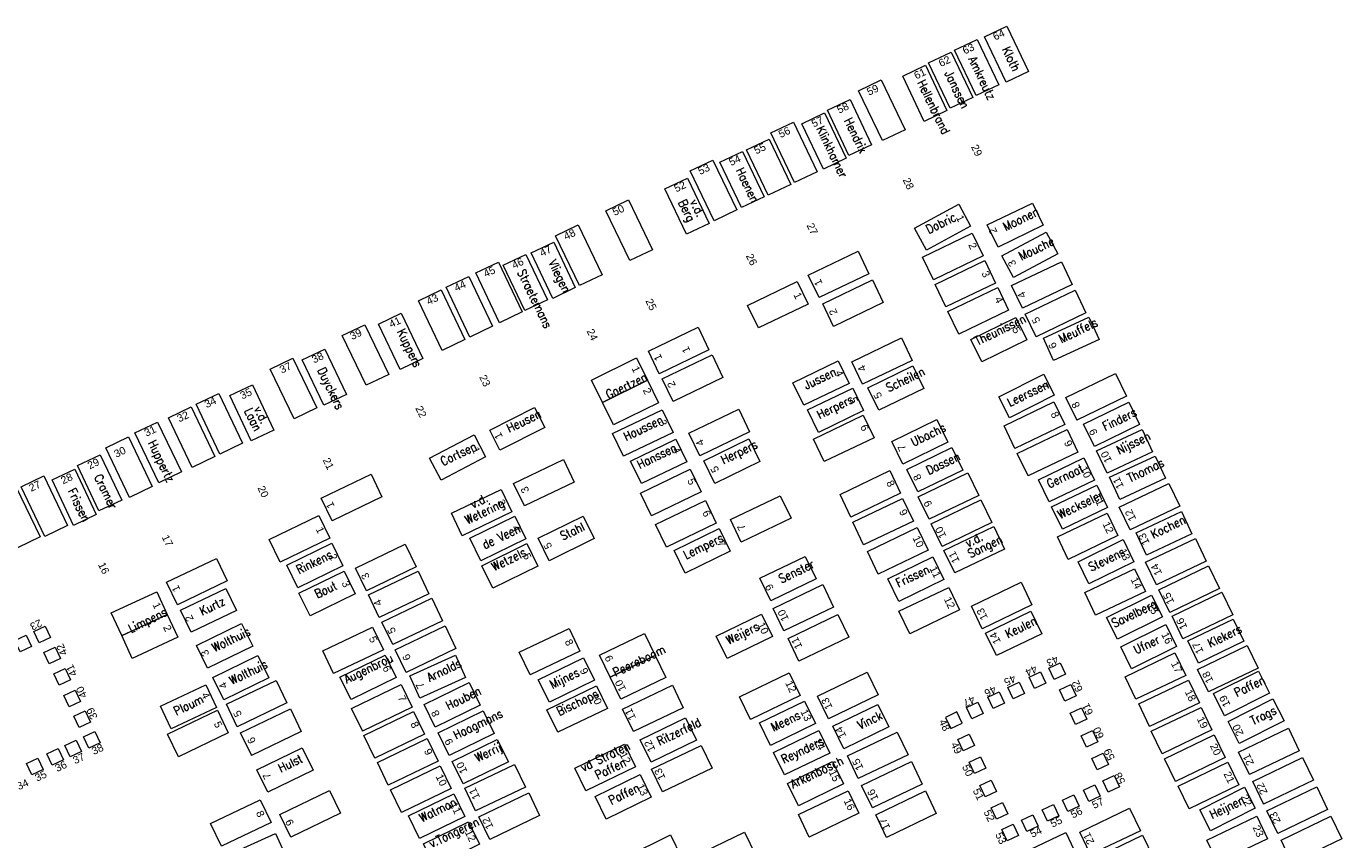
# Model space of a CAD drawing. Header units: metres. Extents: x 200982 to 204048, y 317766 to 321161.
# Tile 20 of 20: x 202769 to 202821, y 321093 to 321125. Entities that reach past the tile are written whole.
import ezdxf

# ---------------------------------------------------------------- set-up
doc = ezdxf.new("R2010")
doc.units = ezdxf.units.M
doc.header["$MEASUREMENT"] = 0
for name, color, linetype, lineweight in [('Familiegraven', 140, 'Continuous', 13), ('Namen burgelijke stand', 7, 'Continuous', 13), ('Nummers burgelijke stand', 7, 'Continuous', 13), ('Uit te geven graven', 12, 'Continuous', 13), ('Urnen', 200, 'Continuous', 13), ('Verhuurde graven', 150, 'Continuous', 13), ('Verwijderde graven', 1, 'Continuous', 13)]:
    doc.layers.add(name, color=color, linetype=linetype, lineweight=lineweight)
doc.styles.add('Style-arial', font='arial.shx')
doc.styles.add('Style-simplex', font='simplex.shx')

msp = doc.modelspace()

# ---------------------------------------------------------------- linework, layer by layer
at = {"layer": 'Familiegraven', "linetype": 'Continuous', "flags": 128}
for points in [[(202791.462, 321110.282), (202791.022, 321111.177), (202792.816, 321112.06), (202793.256, 321111.166), (202791.463, 321110.283)], [(202791.903, 321109.388), (202791.462, 321110.282), (202793.256, 321111.166), (202793.697, 321110.271), (202791.903, 321109.388)], [(202772.305, 321100.983), (202771.887, 321101.887), (202773.703, 321102.725), (202774.12, 321101.82), (202772.304, 321100.982)], [(202772.722, 321100.078), (202772.305, 321100.983), (202774.12, 321101.82), (202774.538, 321100.916), (202772.722, 321100.078)], [(202793.145, 321101.072), (202793.569, 321100.192), (202791.767, 321099.323), (202791.343, 321100.204), (202793.145, 321101.072)], [(202793.569, 321100.192), (202793.993, 321099.311), (202792.191, 321098.443), (202791.767, 321099.323), (202793.569, 321100.192)], [(202777.024, 321091.363), (202776.613, 321092.269), (202778.434, 321093.096), (202778.845, 321092.19), (202777.024, 321091.363)]]:
    msp.add_lwpolyline(points, dxfattribs=at)
at = {"layer": 'Uit te geven graven', "linetype": 'Continuous', "flags": 128}
for points in [[(202802.576, 321123.145), (202803.528, 321121.162), (202803.527, 321121.162), (202802.626, 321120.729), (202801.674, 321122.712)], [(202799.074, 321121.465), (202800.026, 321119.482), (202800.025, 321119.482), (202799.124, 321119.049), (202798.172, 321121.032)], [(202795.866, 321119.948), (202796.818, 321117.965), (202796.817, 321117.965), (202795.916, 321117.532), (202794.964, 321119.515)], [(202792.507, 321118.359), (202793.459, 321116.376), (202793.458, 321116.376), (202792.557, 321115.943), (202791.605, 321117.926)], [(202790.495, 321117.361), (202791.447, 321115.378), (202791.446, 321115.378), (202790.545, 321114.945), (202789.593, 321116.928)], [(202806.634, 321116.13), (202804.651, 321115.178), (202804.651, 321115.179), (202804.218, 321116.08), (202806.201, 321117.032)], [(202802.084, 321115.415), (202800.101, 321114.463), (202800.101, 321114.464), (202799.668, 321115.365), (202801.651, 321116.317)], [(202787.316, 321115.88), (202788.268, 321113.897), (202788.267, 321113.897), (202787.366, 321113.464), (202786.414, 321115.447)], [(202807.133, 321115.042), (202805.15, 321114.09), (202805.15, 321114.091), (202804.717, 321114.992), (202806.7, 321115.944)], [(202810.186, 321114.993), (202808.203, 321114.041), (202808.203, 321114.042), (202807.77, 321114.943), (202809.753, 321115.895)], [(202786.135, 321115.308), (202787.087, 321113.325), (202787.086, 321113.325), (202786.185, 321112.892), (202785.233, 321114.875)], [(202785.031, 321114.773), (202785.983, 321112.79), (202785.982, 321112.79), (202785.081, 321112.357), (202784.129, 321114.34)], [(202799.66, 321114.205), (202797.677, 321113.253), (202797.677, 321113.254), (202797.244, 321114.155), (202799.227, 321115.107)], [(202802.657, 321114.269), (202800.674, 321113.317), (202800.674, 321113.318), (202800.241, 321114.219), (202802.224, 321115.171)], [(202807.65, 321113.963), (202805.667, 321113.011), (202805.667, 321113.012), (202805.234, 321113.913), (202807.217, 321114.865)], [(202810.731, 321113.857), (202808.748, 321112.905), (202808.748, 321112.906), (202808.315, 321113.807), (202810.298, 321114.759)], [(202781.993, 321113.384), (202782.945, 321111.401), (202782.944, 321111.401), (202782.043, 321110.968), (202781.091, 321112.951)], [(202795.71, 321112.382), (202793.727, 321111.43), (202793.727, 321111.431), (202793.294, 321112.332), (202795.277, 321113.284)], [(202803.812, 321111.958), (202801.829, 321111.006), (202801.829, 321111.007), (202801.396, 321111.908), (202803.379, 321112.86)], [(202779.127, 321112.047), (202780.079, 321110.064), (202780.078, 321110.064), (202779.177, 321109.631), (202778.225, 321111.614)], [(202796.264, 321111.275), (202794.281, 321110.323), (202794.281, 321110.324), (202793.848, 321111.225), (202795.831, 321112.177)], [(202812.348, 321110.535), (202810.365, 321109.583), (202810.365, 321109.584), (202809.932, 321110.485), (202811.915, 321111.437)], [(202776.171, 321110.643), (202777.123, 321108.66), (202777.122, 321108.66), (202776.221, 321108.227), (202775.269, 321110.21)], [(202775.067, 321110.108), (202776.019, 321108.125), (202776.018, 321108.125), (202775.117, 321107.692), (202774.165, 321109.675)], [(202797.327, 321109.107), (202795.344, 321108.155), (202795.344, 321108.156), (202794.911, 321109.057), (202796.894, 321110.009)], [(202809.886, 321109.401), (202807.903, 321108.449), (202807.903, 321108.45), (202807.47, 321109.351), (202809.453, 321110.303)], [(202802.286, 321108.875), (202800.303, 321107.923), (202800.303, 321107.924), (202799.87, 321108.825), (202801.853, 321109.777)], [(202772.571, 321108.91), (202773.523, 321106.927), (202773.522, 321106.927), (202772.621, 321106.494), (202771.669, 321108.477)], [(202810.412, 321108.303), (202808.429, 321107.351), (202808.429, 321107.352), (202807.996, 321108.253), (202809.979, 321109.205)], [(202790.341, 321107.106), (202788.358, 321106.154), (202788.358, 321106.155), (202787.925, 321107.056), (202789.908, 321108.008)], [(202769.195, 321107.352), (202770.147, 321105.369), (202770.146, 321105.369), (202769.245, 321104.936), (202768.293, 321106.919)], [(202782.673, 321106.519), (202780.69, 321105.567), (202780.69, 321105.568), (202780.257, 321106.469), (202782.24, 321107.421)], [(202795.399, 321106.715), (202793.416, 321105.763), (202793.416, 321105.764), (202792.983, 321106.665), (202794.966, 321107.617)], [(202803.348, 321106.661), (202801.365, 321105.709), (202801.365, 321105.71), (202800.932, 321106.611), (202802.915, 321107.563)], [(202806.465, 321106.574), (202804.482, 321105.622), (202804.482, 321105.623), (202804.049, 321106.524), (202806.032, 321107.476)], [(202768.105, 321106.906), (202769.057, 321104.923), (202769.056, 321104.923), (202768.155, 321104.49), (202767.203, 321106.473)], [(202814.472, 321106.153), (202812.489, 321105.201), (202812.489, 321105.202), (202812.056, 321106.103), (202814.039, 321107.055)], [(202795.998, 321105.466), (202794.015, 321104.514), (202794.015, 321104.515), (202793.582, 321105.416), (202795.565, 321106.368)], [(202798.98, 321105.662), (202796.997, 321104.71), (202796.997, 321104.711), (202796.564, 321105.612), (202798.547, 321106.564)], [(202803.856, 321105.554), (202801.873, 321104.602), (202801.873, 321104.603), (202801.44, 321105.504), (202803.423, 321106.456)], [(202806.983, 321105.495), (202805, 321104.543), (202805, 321104.544), (202804.567, 321105.445), (202806.55, 321106.397)], [(202780.6, 321104.867), (202778.617, 321103.915), (202778.617, 321103.916), (202778.184, 321104.817), (202780.167, 321105.769)], [(202812.01, 321104.971), (202810.027, 321104.019), (202810.027, 321104.02), (202809.594, 321104.921), (202811.577, 321105.873)], [(202804.438, 321104.389), (202802.455, 321103.437), (202802.455, 321103.438), (202802.022, 321104.339), (202804.005, 321105.291)], [(202815.527, 321103.957), (202813.544, 321103.005), (202813.544, 321103.006), (202813.111, 321103.907), (202815.094, 321104.859)], [(202784.039, 321103.724), (202782.056, 321102.772), (202782.056, 321102.773), (202781.623, 321103.674), (202783.606, 321104.626)], [(202776.51, 321103.163), (202774.527, 321102.211), (202774.527, 321102.212), (202774.094, 321103.113), (202776.077, 321104.065)], [(202816.053, 321102.859), (202814.07, 321101.907), (202814.07, 321101.908), (202813.637, 321102.809), (202815.62, 321103.761)], [(202784.55, 321102.655), (202782.567, 321101.703), (202782.567, 321101.704), (202782.134, 321102.605), (202784.117, 321103.557)], [(202800.678, 321102.122), (202798.695, 321101.17), (202798.695, 321101.171), (202798.262, 321102.072), (202800.245, 321103.024)], [(202805.698, 321102.006), (202803.715, 321101.054), (202803.715, 321101.055), (202803.282, 321101.956), (202805.265, 321102.908)], [(202808.582, 321102.21), (202806.599, 321101.258), (202806.599, 321101.259), (202806.166, 321102.16), (202808.149, 321103.112)], [(202816.58, 321101.809), (202814.597, 321100.857), (202814.597, 321100.858), (202814.164, 321101.759), (202816.147, 321102.711)], [(202785.092, 321101.577), (202783.109, 321100.625), (202783.109, 321100.626), (202782.676, 321101.527), (202784.659, 321102.479)], [(202801.278, 321100.92), (202799.295, 321099.968), (202799.295, 321099.969), (202798.862, 321100.87), (202800.845, 321101.822)], [(202782.733, 321100.421), (202780.75, 321099.469), (202780.75, 321099.47), (202780.317, 321100.371), (202782.3, 321101.323)], [(202785.622, 321100.47), (202783.639, 321099.518), (202783.639, 321099.519), (202783.206, 321100.42), (202785.189, 321101.372)], [(202790.566, 321100.369), (202788.583, 321099.417), (202788.583, 321099.418), (202788.15, 321100.319), (202790.133, 321101.271)], [(202817.597, 321099.688), (202815.614, 321098.736), (202815.614, 321098.737), (202815.181, 321099.638), (202817.164, 321100.59)], [(202814.708, 321099.396), (202812.725, 321098.444), (202812.725, 321098.445), (202812.292, 321099.346), (202814.275, 321100.298)], [(202799.341, 321098.594), (202797.358, 321097.642), (202797.358, 321097.643), (202796.925, 321098.544), (202798.908, 321099.496)], [(202802.452, 321098.619), (202800.469, 321097.667), (202800.469, 321097.668), (202800.036, 321098.569), (202802.019, 321099.521)], [(202778.892, 321098.297), (202776.909, 321097.345), (202776.909, 321097.346), (202776.476, 321098.247), (202778.459, 321099.199)], [(202783.879, 321098.131), (202781.896, 321097.179), (202781.896, 321097.18), (202781.463, 321098.081), (202783.446, 321099.033)], [(202794.682, 321098.106), (202792.699, 321097.154), (202792.699, 321097.155), (202792.266, 321098.056), (202794.249, 321099.008)], [(202815.254, 321098.308), (202813.271, 321097.356), (202813.271, 321097.357), (202812.838, 321098.258), (202814.821, 321099.21)], [(202776.551, 321097.104), (202774.568, 321096.152), (202774.568, 321096.153), (202774.135, 321097.054), (202776.118, 321098.006)], [(202779.459, 321097.161), (202777.476, 321096.209), (202777.476, 321096.21), (202777.043, 321097.111), (202779.026, 321098.063)], [(202784.372, 321097.053), (202782.389, 321096.101), (202782.389, 321096.102), (202781.956, 321097.003), (202783.939, 321097.955)], [(202815.752, 321097.22), (202813.769, 321096.268), (202813.769, 321096.269), (202813.336, 321097.17), (202815.319, 321098.122)], [(202784.913, 321095.975), (202782.93, 321095.023), (202782.93, 321095.024), (202782.497, 321095.925), (202784.48, 321096.877)], [(202803.643, 321096.234), (202801.66, 321095.282), (202801.66, 321095.283), (202801.227, 321096.184), (202803.21, 321097.136)], [(202816.279, 321096.122), (202814.296, 321095.17), (202814.296, 321095.171), (202813.863, 321096.072), (202815.846, 321097.024)], [(202819.233, 321096.392), (202817.25, 321095.44), (202817.25, 321095.441), (202816.817, 321096.342), (202818.8, 321097.294)], [(202795.835, 321095.702), (202793.852, 321094.75), (202793.852, 321094.751), (202793.419, 321095.652), (202795.402, 321096.604)], [(202788.391, 321094.944), (202786.408, 321093.992), (202786.408, 321093.993), (202785.975, 321094.894), (202787.958, 321095.846)], [(202804.207, 321095.062), (202802.224, 321094.11), (202802.224, 321094.111), (202801.791, 321095.012), (202803.774, 321095.964)], [(202816.824, 321095.033), (202814.841, 321094.081), (202814.841, 321094.082), (202814.408, 321094.983), (202816.391, 321095.935)], [(202819.797, 321095.22), (202817.814, 321094.268), (202817.814, 321094.269), (202817.381, 321095.17), (202819.364, 321096.122)], [(202785.435, 321094.887), (202783.452, 321093.935), (202783.452, 321093.936), (202783.019, 321094.837), (202785.002, 321095.789)], [(202801.687, 321093.898), (202799.704, 321092.946), (202799.704, 321092.947), (202799.271, 321093.848), (202801.254, 321094.8)], [(202804.769, 321093.886), (202802.786, 321092.934), (202802.786, 321092.935), (202802.353, 321093.836), (202804.336, 321094.788)], [(202820.361, 321094.048), (202818.378, 321093.096), (202818.378, 321093.097), (202817.945, 321093.998), (202819.928, 321094.95)], [(202778.262, 321093.536), (202776.279, 321092.584), (202776.279, 321092.585), (202775.846, 321093.486), (202777.829, 321094.438)], [(202788.959, 321093.808), (202786.976, 321092.856), (202786.976, 321092.857), (202786.543, 321093.758), (202788.526, 321094.71)], [(202812.903, 321093.201), (202810.92, 321092.249), (202810.92, 321092.25), (202810.487, 321093.151), (202812.47, 321094.103)], [(202817.973, 321092.882), (202815.99, 321091.93), (202815.99, 321091.931), (202815.557, 321092.832), (202817.54, 321093.784)], [(202820.925, 321092.876), (202818.942, 321091.924), (202818.942, 321091.925), (202818.509, 321092.826), (202820.492, 321093.778)], [(202797.557, 321092.238), (202795.574, 321091.286), (202795.574, 321091.287), (202795.141, 321092.188), (202797.124, 321093.14)], [(202810.362, 321092.233), (202808.379, 321091.281), (202808.379, 321091.282), (202807.946, 321092.183), (202809.929, 321093.135)], [(202813.421, 321092.122), (202811.438, 321091.17), (202811.438, 321091.171), (202811.005, 321092.072), (202812.988, 321093.024)]]:
    msp.add_lwpolyline(points, close=True, dxfattribs=at)
at = {"layer": 'Urnen', "color": 200, "linetype": 'Continuous', "lineweight": 13, "flags": 128}
for points in [[(202769.019, 321100.694), (202768.806, 321101.146), (202769.258, 321101.359), (202769.471, 321100.907)], [(202768.262, 321100.339), (202768.049, 321100.79), (202768.501, 321101.003), (202768.714, 321100.552)], [(202769.412, 321099.861), (202769.199, 321100.313), (202769.651, 321100.526), (202769.864, 321100.074)], [(202769.817, 321099.003), (202769.604, 321099.455), (202770.056, 321099.668), (202770.269, 321099.216)], [(202808.681, 321098.875), (202808.468, 321099.326), (202808.92, 321099.539), (202809.133, 321099.088)], [(202809.469, 321099.238), (202809.256, 321099.69), (202809.708, 321099.903), (202809.921, 321099.451)], [(202807.828, 321098.462), (202807.615, 321098.913), (202808.067, 321099.127), (202808.28, 321098.675)], [(202809.897, 321098.364), (202809.684, 321098.816), (202810.136, 321099.029), (202810.349, 321098.577)], [(202770.215, 321098.143), (202770.002, 321098.595), (202770.454, 321098.808), (202770.667, 321098.356)], [(202807.034, 321098.081), (202806.822, 321098.532), (202807.273, 321098.745), (202807.486, 321098.294)], [(202770.606, 321097.316), (202770.393, 321097.768), (202770.845, 321097.981), (202771.058, 321097.529)], [(202805.13, 321097.725), (202805.342, 321097.274), (202805.794, 321097.487), (202805.794, 321097.488), (202805.582, 321097.938)], [(202806.186, 321097.665), (202805.974, 321098.115), (202806.427, 321098.329), (202806.639, 321097.878), (202806.638, 321097.878)], [(202810.316, 321097.433), (202810.103, 321097.885), (202810.555, 321098.098), (202810.768, 321097.646)], [(202770.99, 321096.501), (202770.777, 321096.953), (202771.229, 321097.166), (202771.442, 321096.714)], [(202805.839, 321096.386), (202805.626, 321096.838), (202806.078, 321097.051), (202806.291, 321096.599)], [(202810.755, 321096.533), (202810.542, 321096.985), (202810.994, 321097.198), (202811.207, 321096.746)], [(202769.533, 321095.814), (202769.32, 321096.266), (202769.772, 321096.479), (202769.985, 321096.027)], [(202770.252, 321096.146), (202770.039, 321096.598), (202770.491, 321096.811), (202770.704, 321096.359)], [(202768.727, 321095.427), (202768.514, 321095.879), (202768.966, 321096.092), (202769.179, 321095.64)], [(202806.287, 321095.484), (202806.074, 321095.936), (202806.526, 321096.149), (202806.739, 321095.697)], [(202811.175, 321095.632), (202810.962, 321096.084), (202811.414, 321096.297), (202811.627, 321095.845)], [(202811.613, 321094.734), (202811.4, 321095.186), (202811.852, 321095.399), (202812.065, 321094.947)], [(202806.72, 321094.552), (202806.507, 321095.004), (202806.959, 321095.217), (202807.172, 321094.765)], [(202810.842, 321094.371), (202810.629, 321094.823), (202811.081, 321095.036), (202811.294, 321094.584)], [(202807.163, 321093.663), (202806.95, 321094.115), (202807.402, 321094.328), (202807.615, 321093.876)], [(202809.199, 321093.58), (202808.986, 321094.032), (202809.438, 321094.245), (202809.651, 321093.793)], [(202810.005, 321093.967), (202809.792, 321094.419), (202810.244, 321094.632), (202810.457, 321094.18)], [(202808.371, 321093.173), (202808.158, 321093.625), (202808.61, 321093.838), (202808.823, 321093.386)], [(202807.587, 321092.794), (202807.374, 321093.246), (202807.826, 321093.459), (202808.039, 321093.007)]]:
    msp.add_lwpolyline(points, close=True, dxfattribs=at)
at = {"layer": 'Verhuurde graven', "linetype": 'Continuous', "flags": 128}
for points in [[(202805.192, 321121.92), (202804.288, 321121.492), (202803.433, 321123.3), (202804.337, 321123.728)], [(202801.172, 321120.021), (202800.268, 321119.593), (202799.413, 321121.401), (202800.317, 321121.829)], [(202795.712, 321117.425), (202794.808, 321116.997), (202793.953, 321118.805), (202794.857, 321119.233)], [(202784.301, 321112.031), (202783.397, 321111.603), (202782.542, 321113.411), (202783.445, 321113.839)], [(202781.258, 321110.603), (202780.354, 321110.175), (202779.499, 321111.983), (202780.402, 321112.411)], [(202803.84, 321111.742), (202804.276, 321110.842), (202802.477, 321109.969), (202802.041, 321110.869)], [(202794.283, 321109.09), (202792.3, 321108.138), (202792.3, 321108.139), (202791.867, 321109.04), (202793.85, 321109.992)], [(202773.73, 321109.498), (202774.682, 321107.515), (202774.681, 321107.515), (202773.78, 321107.082), (202772.828, 321109.065)], [(202804.796, 321109.6), (202805.232, 321108.7), (202803.433, 321107.827), (202802.997, 321108.727)], [(202793.024, 321107.046), (202792.587, 321107.945), (202794.385, 321108.82), (202794.823, 321107.921)], [(202797.298, 321108.83), (202797.735, 321107.93), (202795.937, 321107.055), (202795.499, 321107.955)], [(202805.393, 321108.486), (202805.829, 321107.586), (202804.03, 321106.713), (202803.594, 321107.613)], [(202771.29, 321105.808), (202770.385, 321105.382), (202769.534, 321107.192), (202770.438, 321107.618)], [(202787.859, 321105.916), (202785.876, 321104.964), (202785.876, 321104.965), (202785.443, 321105.866), (202787.426, 321106.818)], [(202786.619, 321103.97), (202786.179, 321104.868), (202787.976, 321105.747), (202788.415, 321104.849)], [(202790.693, 321105.75), (202791.133, 321104.852), (202789.336, 321103.973), (202788.897, 321104.871)], [(202794.758, 321103.476), (202794.321, 321104.375), (202796.119, 321105.25), (202796.557, 321104.351)], [(202807.491, 321104.435), (202805.508, 321103.483), (202805.508, 321103.484), (202805.075, 321104.385), (202807.058, 321105.337)], [(202799.541, 321104.144), (202799.978, 321103.244), (202798.18, 321102.369), (202797.742, 321103.269)], [(202779.809, 321101.774), (202779.369, 321102.672), (202781.165, 321103.552), (202781.605, 321102.654)], [(202813.101, 321102.747), (202811.118, 321101.795), (202811.118, 321101.796), (202810.685, 321102.697), (202812.668, 321103.649)], [(202796.437, 321100.069), (202796, 321100.968), (202797.798, 321101.843), (202798.236, 321100.944)], [(202808.535, 321101.96), (202808.971, 321101.06), (202807.172, 321100.187), (202806.736, 321101.087)], [(202777.085, 321101.467), (202777.524, 321100.569), (202775.727, 321099.69), (202775.288, 321100.589)], [(202777.735, 321100.197), (202778.174, 321099.299), (202776.377, 321098.42), (202775.938, 321099.319)], [(202774.275, 321097.264), (202773.845, 321098.167), (202775.651, 321099.026), (202776.081, 321098.123)], [(202791.665, 321098.079), (202789.682, 321097.127), (202789.682, 321097.128), (202789.249, 321098.029), (202791.232, 321098.981)], [(202798.156, 321096.601), (202797.719, 321097.5), (202799.517, 321098.375), (202799.955, 321097.476)], [(202802.44, 321098.242), (202802.877, 321097.342), (202801.079, 321096.467), (202800.641, 321097.367)], [(202787.274, 321096.845), (202787.714, 321095.947), (202785.918, 321095.067), (202785.478, 321095.965)], [(202798.721, 321095.427), (202798.284, 321096.326), (202800.082, 321097.201), (202800.52, 321096.302)], [(202792.782, 321095.751), (202790.799, 321094.799), (202790.799, 321094.8), (202790.366, 321095.701), (202792.349, 321096.653)], [(202799.273, 321094.193), (202798.836, 321095.092), (202800.634, 321095.967), (202801.072, 321095.068)], [(202781.024, 321093.899), (202779.041, 321092.947), (202779.041, 321092.948), (202778.608, 321093.849), (202780.591, 321094.801)]]:
    msp.add_lwpolyline(points, close=True, dxfattribs=at)
for points in [[(202809.145, 321117.078), (202809.61, 321116.211), (202807.848, 321115.265), (202807.382, 321116.133), (202809.145, 321117.078)], [(202806.586, 321111.898), (202806.146, 321112.789), (202807.94, 321113.674), (202808.379, 321112.783), (202806.586, 321111.898)], [(202810.853, 321113.68), (202811.261, 321112.789), (202809.444, 321111.955), (202809.035, 321112.846), (202810.853, 321113.68)], [(202812.967, 321109.205), (202813.387, 321108.314), (202811.578, 321107.462), (202811.158, 321108.353), (202812.967, 321109.205)], [(202809.272, 321106.316), (202808.846, 321107.198), (202810.647, 321108.068), (202811.073, 321107.186), (202809.272, 321106.316)], [(202810.851, 321103.048), (202810.419, 321103.929), (202812.214, 321104.811), (202812.647, 321103.93), (202810.851, 321103.048)], [(202779.324, 321102.893), (202778.887, 321103.788), (202780.685, 321104.665), (202781.122, 321103.769), (202779.324, 321102.893)], [(202776.451, 321102.868), (202776.875, 321101.984), (202775.072, 321101.118), (202774.648, 321102.003), (202776.451, 321102.868)], [(202811.987, 321100.837), (202811.553, 321101.711), (202813.345, 321102.601), (202813.779, 321101.727), (202811.987, 321100.837)], [(202817.603, 321099.571), (202818.045, 321098.685), (202816.256, 321097.791), (202815.814, 321098.677), (202817.603, 321099.571)], [(202815.696, 321093.198), (202815.27, 321094.032), (202817.051, 321094.943), (202817.477, 321094.109), (202815.696, 321093.198)]]:
    msp.add_lwpolyline(points, dxfattribs=at)
at = {"layer": 'Verwijderde graven', "linetype": 'Continuous', "flags": 128}
for points in [[(202808.44, 321123.481), (202807.558, 321123.059), (202806.695, 321124.863), (202807.577, 321125.285), (202808.44, 321123.481)], [(202804.376, 321116.363), (202803.904, 321117.237), (202805.663, 321118.188), (202806.135, 321117.315), (202804.376, 321116.363)], [(202808.601, 321118.236), (202809.03, 321117.348), (202807.229, 321116.478), (202806.8, 321117.366), (202808.601, 321118.236)], [(202790.381, 321114.861), (202789.48, 321114.435), (202788.626, 321116.244), (202789.526, 321116.669), (202790.381, 321114.861)], [(202807.689, 321109.674), (202807.265, 321110.508), (202809.048, 321111.414), (202809.472, 321110.58), (202807.689, 321109.674)], [(202788.762, 321110.077), (202789.161, 321109.28), (202787.372, 321108.386), (202786.973, 321109.183), (202788.762, 321110.077)], [(202812.438, 321110.291), (202812.871, 321109.4), (202811.072, 321108.526), (202810.639, 321109.418), (202812.438, 321110.291)], [(202785.032, 321107.189), (202784.575, 321108.058), (202786.346, 321108.988), (202786.803, 321108.118), (202785.032, 321107.189)], [(202813.485, 321108.146), (202813.901, 321107.257), (202812.089, 321106.409), (202811.673, 321107.298), (202813.485, 321108.146)], [(202809.792, 321105.23), (202809.364, 321106.126), (202811.168, 321106.989), (202811.597, 321106.092), (202809.792, 321105.23)], [(202814.54, 321105.932), (202814.958, 321105.047), (202813.149, 321104.193), (202812.731, 321105.078), (202814.54, 321105.932)], [(202816.6, 321101.639), (202817.024, 321100.759), (202815.222, 321099.891), (202814.798, 321100.772), (202816.6, 321101.639)], [(202812.551, 321099.663), (202812.119, 321100.537), (202813.911, 321101.424), (202814.344, 321100.55), (202812.551, 321099.663)], [(202785.604, 321100.208), (202786.008, 321099.311), (202784.185, 321098.489), (202783.781, 321099.386), (202785.604, 321100.208)], [(202818.181, 321098.461), (202818.627, 321097.581), (202816.844, 321096.676), (202816.397, 321097.556), (202818.181, 321098.461)]]:
    msp.add_lwpolyline(points, dxfattribs=at)
for points in [[(202807.256, 321122.956), (202806.352, 321122.528), (202805.497, 321124.336), (202806.401, 321124.764)], [(202806.222, 321122.448), (202805.318, 321122.02), (202804.463, 321123.828), (202805.367, 321124.256)], [(202802.191, 321120.556), (202801.287, 321120.128), (202800.432, 321121.936), (202801.336, 321122.364)], [(202798.967, 321118.979), (202798.063, 321118.551), (202797.208, 321120.359), (202798.112, 321120.787)], [(202797.906, 321118.481), (202797.002, 321118.053), (202796.147, 321119.861), (202797.051, 321120.289)], [(202789.271, 321114.381), (202788.367, 321113.953), (202787.512, 321115.761), (202788.415, 321116.189)], [(202799.491, 321110.17), (202799.054, 321111.07), (202800.854, 321111.943), (202801.29, 321111.043)], [(202778.369, 321109.174), (202777.464, 321108.748), (202776.613, 321110.558), (202777.517, 321110.984)], [(202800.075, 321109.084), (202799.638, 321109.984), (202801.438, 321110.857), (202801.874, 321109.957)], [(202772.304, 321106.38), (202771.399, 321105.954), (202770.548, 321107.764), (202771.452, 321108.19)], [(202787.093, 321102.875), (202786.653, 321103.773), (202788.45, 321104.652), (202788.889, 321103.754)], [(202803.273, 321102.347), (202802.836, 321103.247), (202804.636, 321104.12), (202805.072, 321103.22)], [(202781.444, 321098.43), (202781.004, 321099.328), (202782.8, 321100.208), (202783.24, 321099.31)], [(202789.347, 321098.327), (202788.907, 321099.225), (202790.704, 321100.104), (202791.143, 321099.206)], [(202786.154, 321099.111), (202786.594, 321098.213), (202784.798, 321097.333), (202784.358, 321098.231)], [(202786.707, 321097.984), (202787.147, 321097.086), (202785.351, 321096.206), (202784.911, 321097.104)], [(202794.767, 321097.711), (202795.207, 321096.813), (202793.41, 321095.934), (202792.971, 321096.832)], [(202779.49, 321096.511), (202779.929, 321095.613), (202778.132, 321094.734), (202777.693, 321095.633)], [(202791.609, 321093.665), (202791.169, 321094.563), (202792.966, 321095.442), (202793.405, 321094.544)], [(202784.179, 321092.895), (202783.739, 321093.793), (202785.535, 321094.673), (202785.975, 321093.775)], [(202784.774, 321091.782), (202784.334, 321092.68), (202786.13, 321093.56), (202786.57, 321092.662)], [(202792.819, 321091.256), (202792.379, 321092.154), (202794.176, 321093.033), (202794.615, 321092.135)]]:
    msp.add_lwpolyline(points, close=True, dxfattribs=at)

# ---------------------------------------------------------------- texts
at = {"layer": 'Namen burgelijke stand', "color": 7, "linetype": 'Continuous', "lineweight": 0, "style": 'Style-simplex', "width": 0.857148}
for s, rotation, p in [('Kloth', 295.8352, (202807.376, 321124.361)), ('Amkreutz', 295.8352, (202806.029, 321123.974)), ('Hellenbrand', 295.8352, (202803.995, 321123.042)), ('Janssen', 295.8352, (202805.086, 321123.411)), ('Hendrix', 295.8352, (202801.08, 321121.525)), ('Klinkhamer', 295.8352, (202799.969, 321121.198)), ('Haenen', 295.8352, (202796.766, 321119.539)), ('Berg', 295.8352, (202794.471, 321118.268)), ('v.d.', 295.8352, (202794.939, 321118.284)), ('Moonen', 25.8352, (202807.529, 321117.115)), ('Dobric', 25.8352, (202804.463, 321117.003)), ('Mouche', 25.8352, (202808.153, 321115.937)), ('Vliegen', 295.8352, (202789.298, 321115.869)), ('Straetemans', 295.8352, (202788.058, 321115.48)), ('Theunissen', 25.8352, (202806.407, 321112.551)), ('Kuppers', 295.8352, (202783.265, 321113.107)), ('Meuffels', 25.8352, (202809.749, 321112.639)), ('Duyckers', 295.8352, (202780.095, 321111.572)), ('Jussen', 25.8352, (202799.591, 321110.793)), ('Scheilen', 25.8352, (202802.869, 321110.688)), ('Goertzen', 25.8352, (202791.7, 321110.41)), ('Leerssen', 25.8352, (202807.696, 321110.109)), ('Herpers', 25.8352, (202800.109, 321109.616)), ('Laan', 295.8352, (202777.179, 321109.949)), ('v.d.', 295.8352, (202777.563, 321110.029)), ('Finders', 25.8352, (202811.493, 321109.147)), ('Heusen', 25.8352, (202787.745, 321109.076)), ('Houssen', 25.8352, (202792.403, 321108.741)), ('Ubachs', 25.8352, (202803.863, 321108.526)), ('Nijssen', 25.8352, (202812.055, 321108.204)), ('Huppertz', 295.8352, (202773.339, 321108.67)), ('Cortsen', 25.8352, (202785.109, 321107.747)), ('Hanssen', 25.8352, (202792.942, 321107.627)), ('Herpers', 25.8352, (202796.287, 321107.819)), ('Dassen', 25.8352, (202804.465, 321107.39)), ('Thomas', 25.8352, (202812.488, 321107.091)), ('Cramer', 295.8352, (202771.192, 321107.314)), ('Gernaat', 25.8352, (202809.272, 321106.853)), ('Frissen', 295.8352, (202770.142, 321106.753)), ('Wetering', 25.8352, (202786.08, 321105.415)), ('v.d.', 25.8352, (202786.301, 321106.051)), ('Weckseler', 25.8352, (202809.703, 321105.635)), ('de Veen', 25.8352, (202786.77, 321104.427)), ('Stahl', 25.8352, (202789.882, 321104.771)), ('Kochen', 25.8352, (202813.417, 321104.845)), ('Lempers', 25.8352, (202794.79, 321104.028)), ('v.d.', 25.8352, (202806.025, 321104.497)), ('Sangen', 25.8352, (202806.126, 321104.07)), ('Rinkens', 25.8352, (202779.364, 321103.431)), ('Wetzels', 25.8352, (202787.142, 321103.55)), ('Stevens', 25.8352, (202810.932, 321103.533)), ('Senster', 25.8352, (202798.589, 321103.064)), ('Frissen', 25.8352, (202803.258, 321102.893)), ('Bout', 25.8352, (202780.097, 321102.464)), ('Kurtz', 25.8352, (202775.511, 321101.777)), ('Savelberg', 25.8352, (202811.858, 321101.294)), ('Limpens', 25.8352, (202772.671, 321101.089)), ('Keulen', 25.8352, (202807.618, 321100.879)), ('Wolthuis', 25.8352, (202776.003, 321100.324)), ('Weijers', 25.8352, (202796.492, 321100.622)), ('Klekers', 25.8352, (202815.68, 321100.501)), ('Peereboom', 25.8352, (202791.984, 321099.338)), ('Ufner', 25.8352, (202812.738, 321100.24)), ('Augenbrou', 25.8352, (202781.267, 321099.065)), ('Arnolds', 25.8352, (202784.567, 321099.13)), ('Wolthuis', 25.8352, (202776.689, 321099.016)), ('Mijnes', 25.8352, (202789.466, 321098.859)), ('Paffen', 25.8352, (202816.74, 321098.529)), ('Ploum', 25.8352, (202774.48, 321097.789)), ('Houben', 25.8352, (202785.319, 321098.013)), ('Bischops', 25.8352, (202789.743, 321097.776)), ('Haagmans', 25.8352, (202785.623, 321096.839)), ('Meens', 25.8352, (202798.278, 321097.151)), ('Vinck', 25.8352, (202801.728, 321097.235)), ('Trags', 25.8352, (202817.386, 321097.414)), ('Ritzerfeld', 25.8352, (202793.737, 321096.591)), ('Reynders', 25.8352, (202798.688, 321095.869)), ('Werrij', 25.8352, (202786.485, 321095.934)), ('vd Straten', 25.8352, (202790.7, 321095.544)), ('Hulst', 25.8352, (202778.645, 321095.522)), ('Paffen', 25.8352, (202791.271, 321095.239)), ('Arkenbosch', 25.8352, (202799.058, 321094.885)), ('Paffen', 25.8352, (202791.812, 321094.232)), ('Watman', 25.8352, (202784.261, 321093.536)), ('Heijnen', 25.8352, (202815.762, 321093.667)), ('v.Tongeren', 25.8352, (202784.652, 321092.509))]:
    msp.add_text(s, height=0.35, rotation=rotation, dxfattribs=at).set_placement(p)
at = {"layer": 'Nummers burgelijke stand', "color": 7, "linetype": 'Continuous', "lineweight": 13, "style": 'Style-arial'}
for s, rotation, p in [('64', 25.627, (202807.112, 321124.713)), ('63', 25.627, (202805.903, 321124.155)), ('61', 25.627, (202803.97, 321123.162)), ('62', 25.627, (202804.95, 321123.654)), ('59', 25.3213, (202802.087, 321122.513)), ('58', 25.627, (202800.897, 321121.796)), ('57', 25.627, (202799.881, 321121.244)), ('56', 25.3213, (202798.567, 321120.824)), ('55', 25.627, (202797.591, 321120.173)), ('54', 25.627, (202796.592, 321119.708)), ('53', 25.3213, (202795.357, 321119.353)), ('52', 25.627, (202794.406, 321118.658)), ('50', 25.3213, (202791.95, 321117.718)), ('1', 295.9567, (202805.546, 321117.663)), ('48', 25.3213, (202790.006, 321116.752)), ('2', 115.9567, (202807.211, 321117.082)), ('47', 25.627, (202789.052, 321116.088)), ('2', 295.9608, (202806.035, 321116.565)), ('46', 25.627, (202787.941, 321115.598)), ('3', 115.9567, (202807.971, 321115.79)), ('45', 25.3213, (202786.808, 321115.262)), ('1', 115.9608, (202800.247, 321115.024)), ('3', 295.9608, (202806.559, 321115.442)), ('44', 25.3213, (202785.639, 321114.696)), ('4', 115.9608, (202808.359, 321114.529)), ('43', 25.3213, (202784.535, 321114.161)), ('1', 295.9608, (202799.068, 321114.581)), ('4', 295.9608, (202807.083, 321114.413)), ('41', 25.627, (202783.046, 321113.248)), ('2', 115.9608, (202800.845, 321113.852)), ('5', 115.9608, (202808.927, 321113.522)), ('39', 25.3213, (202781.49, 321112.77)), ('5', 295.9567, (202807.781, 321113.206)), ('6', 115.9567, (202809.591, 321112.508)), ('38', 25.627, (202779.969, 321111.836)), ('1', 115.9608, (202793.857, 321112.034)), ('37', 25.627, (202778.684, 321111.431)), ('1', 295.9567, (202792.617, 321111.643)), ('4', 115.9608, (202801.992, 321111.599)), ('2', 115.9608, (202794.395, 321110.96)), ('4', 295.9567, (202800.728, 321111.481)), ('7', 295.9567, (202808.886, 321110.982)), ('34', 25.627, (202775.691, 321110.052)), ('35', 25.627, (202777.111, 321110.398)), ('2', 295.9567, (202793.063, 321110.772)), ('5', 295.9567, (202801.294, 321110.408)), ('5', 115.9567, (202802.622, 321110.521)), ('8', 115.9608, (202810.511, 321110.14)), ('32', 25.3213, (202774.597, 321109.485)), ('3', 295.9608, (202793.693, 321109.506)), ('8', 295.9608, (202809.316, 321109.827)), ('31', 25.3213, (202773.288, 321108.913)), ('1', 115.9567, (202787.502, 321108.911)), ('6', 295.9608, (202801.726, 321109.314)), ('9', 115.9567, (202811.21, 321109.063)), ('30', 25.627, (202772.085, 321108.072)), ('1', 295.9567, (202786.244, 321108.413)), ('4', 295.9567, (202794.236, 321108.407)), ('4', 115.9608, (202795.536, 321108.636)), ('7', 115.9567, (202803.579, 321108.429)), ('9', 295.9608, (202809.849, 321108.685)), ('29', 25.627, (202771.027, 321107.608)), ('10', 115.9567, (202811.777, 321107.961)), ('28', 25.627, (202769.967, 321107.012)), ('5', 115.9567, (202796.126, 321107.575)), ('8', 115.9567, (202804.198, 321107.254)), ('10', 295.9567, (202810.486, 321107.65)), ('27', 25.3213, (202768.695, 321106.717)), ('3', 115.9608, (202788.558, 321106.756)), ('5', 295.9608, (202794.833, 321107.166)), ('8', 295.9608, (202802.764, 321107.087)), ('11', 115.9567, (202812.252, 321106.924)), ('1', 115.6269, (202780.799, 321106.147)), ('3', 295.9608, (202787.259, 321106.327)), ('9', 115.9608, (202804.618, 321106.206)), ('11', 295.9567, (202810.999, 321106.551)), ('6', 295.9608, (202795.43, 321105.892)), ('9', 295.9608, (202803.277, 321105.936)), ('12', 115.9608, (202812.744, 321105.636)), ('1', 295.6269, (202780.03, 321105.233)), ('4', 295.9567, (202787.846, 321105.3)), ('7', 115.9608, (202797.189, 321105.255)), ('10', 115.9608, (202805.18, 321104.95)), ('12', 295.9608, (202811.382, 321105.439)), ('7', 295.9567, (202796.024, 321104.689)), ('10', 295.9608, (202803.814, 321104.88)), ('13', 115.9567, (202813.279, 321104.684)), ('2', 295.9567, (202780.553, 321104.16)), ('5', 295.9567, (202788.28, 321104.185)), ('5', 115.9567, (202789.47, 321104.525)), ('11', 115.9608, (202805.709, 321103.962)), ('13', 295.9567, (202812.04, 321104.364)), ('11', 295.9567, (202804.49, 321103.664)), ('14', 115.9608, (202813.776, 321103.468)), ('3', 295.9567, (202781.06, 321103.082)), ('3', 115.6269, (202782.2, 321103.312)), ('14', 295.9608, (202812.504, 321103.225)), ('1', 115.6269, (202774.65, 321102.815)), ('9', 115.9567, (202798.302, 321102.869)), ('15', 115.9608, (202814.261, 321102.321)), ('1', 295.9567, (202773.523, 321102.221)), ('4', 115.6269, (202782.694, 321102.25)), ('12', 295.9567, (202805.062, 321102.442)), ('15', 295.9567, (202813.172, 321102.218)), ('2', 115.9567, (202775.183, 321101.632)), ('10', 115.9608, (202798.902, 321101.644)), ('13', 115.9608, (202806.833, 321101.695)), ('16', 115.9608, (202814.785, 321101.309)), ('2', 295.9567, (202773.944, 321101.319)), ('5', 115.6269, (202783.245, 321101.144)), ('10', 295.9567, (202797.634, 321101.427)), ('14', 115.9567, (202807.347, 321100.736)), ('16', 295.9567, (202813.727, 321101.032)), ('5', 295.6269, (202782.145, 321100.873)), ('8', 295.9608, (202789.951, 321100.75)), ('11', 115.9608, (202799.438, 321100.537)), ('17', 115.9567, (202815.428, 321100.345)), ('3', 115.9567, (202775.808, 321100.245)), ('6', 115.6269, (202783.842, 321100.076)), ('9', 115.9567, (202791.911, 321100.032)), ('6', 295.9567, (202782.687, 321099.702)), ('9', 295.9567, (202790.552, 321099.605)), ('17', 295.9608, (202814.112, 321099.874)), ('18', 115.9608, (202815.821, 321099.178)), ('4', 115.9567, (202776.531, 321098.954)), ('7', 115.9567, (202784.38, 321098.951)), ('10', 115.9567, (202792.417, 321098.841)), ('12', 295.9608, (202798.738, 321099.097)), ('4', 295.9567, (202775.469, 321098.633)), ('7', 295.6269, (202783.299, 321098.516)), ('10', 295.9608, (202790.989, 321098.612)), ('13', 115.9608, (202800.643, 321098.126)), ('18', 295.9608, (202814.663, 321098.742)), ('19', 115.9567, (202816.5, 321098.225)), ('5', 115.6269, (202777.107, 321097.826)), ('8', 115.9567, (202784.992, 321097.837)), ('11', 115.9608, (202792.81, 321097.697)), ('13', 295.9567, (202799.346, 321097.955)), ('5', 295.6269, (202775.963, 321097.475)), ('8', 295.6269, (202783.802, 321097.467)), ('19', 295.9608, (202815.14, 321097.666)), ('20', 115.9567, (202817.029, 321097.069)), ('6', 115.6269, (202777.663, 321096.762)), ('9', 115.9567, (202785.528, 321096.708)), ('14', 295.9567, (202799.884, 321096.801)), ('14', 115.9567, (202801.195, 321096.972)), ('9', 295.6269, (202784.343, 321096.389)), ('12', 295.9608, (202792.138, 321096.252)), ('12', 115.9567, (202793.582, 321096.433)), ('20', 295.9608, (202815.664, 321096.591)), ('10', 115.9567, (202786.093, 321095.566)), ('15', 115.9608, (202801.873, 321095.699)), ('21', 115.9608, (202817.44, 321095.888)), ('7', 115.9567, (202778.28, 321095.337)), ('10', 295.6269, (202784.809, 321095.368)), ('13', 115.9608, (202793.986, 321095.309)), ('15', 295.9567, (202800.474, 321095.545)), ('21', 295.9608, (202816.206, 321095.477)), ('11', 115.6269, (202786.594, 321094.531)), ('13', 295.9567, (202792.823, 321094.982)), ('16', 115.9608, (202802.475, 321094.48)), ('22', 115.9608, (202817.982, 321094.729)), ('11', 295.9567, (202785.376, 321094.256)), ('16', 295.9608, (202801.069, 321094.396)), ('22', 295.9567, (202816.896, 321094.565)), ('8', 295.6269, (202777.647, 321093.916)), ('12', 115.6269, (202787.126, 321093.352)), ('23', 115.9608, (202818.506, 321093.571)), ('9', 115.6269, (202779.18, 321093.491)), ('12', 295.9567, (202785.969, 321093.148)), ('17', 115.9608, (202802.942, 321093.324)), ('23', 295.9608, (202817.366, 321093.333)), ('21', 115.9608, (202811.077, 321092.742))]:
    msp.add_text(s, height=0.3, rotation=rotation, dxfattribs=at).set_placement(p)
at = {"layer": 'Nummers burgelijke stand', "linetype": 'Continuous', "lineweight": 13, "style": 'Style-arial'}
for s, p in [('29', (202806.144, 321120.482)), ('28', (202803.423, 321119.158)), ('27', (202799.591, 321117.348)), ('26', (202797.173, 321116.127)), ('25', (202793.168, 321114.334)), ('24', (202790.826, 321113.13)), ('23', (202786.546, 321111.296)), ('22', (202783.999, 321110.056)), ('21', (202780.307, 321107.987)), ('20', (202777.707, 321106.872)), ('17', (202773.893, 321104.914)), ('16', (202771.353, 321103.821))]:
    msp.add_text(s, height=0.3, rotation=295.9567, dxfattribs=at).set_placement(p)
at = {"layer": 'Nummers burgelijke stand', "linetype": 'Continuous', "lineweight": 0, "style": 'Style-arial'}
for s, rotation, p in [('1', 115.9608, (202794.977, 321112.342)), ('23', 205.2563, (202769.04, 321101.649)), ('42', 115.2563, (202770.155, 321100.273)), ('43', 205.8352, (202809.547, 321100.2)), ('41', 115.2563, (202770.546, 321099.444)), ('44', 205.8352, (202808.701, 321099.818)), ('40', 115.2563, (202770.938, 321098.577)), ('45', 205.8352, (202807.85, 321099.435)), ('62', 115.8352, (202810.622, 321098.823)), ('47', 205.8352, (202806.221, 321098.601)), ('46', 205.8352, (202807.067, 321098.997)), ('39', 115.2563, (202771.354, 321097.729)), ('61', 115.8352, (202811.033, 321097.902)), ('48', 295.8352, (202804.864, 321097.56)), ('60', 115.8352, (202811.467, 321096.958)), ('38', 25.2563, (202771.194, 321096.22)), ('49', 295.8352, (202805.337, 321096.649)), ('59', 115.8352, (202811.898, 321096.099)), ('36', 25.2563, (202769.733, 321095.538)), ('37', 25.2563, (202770.445, 321095.852)), ('50', 295.8352, (202805.785, 321095.756)), ('35', 25.2563, (202768.932, 321095.155)), ('58', 115.8352, (202812.315, 321095.148)), ('34', 25.2563, (202768.209, 321094.816)), ('51', 295.8352, (202806.213, 321094.803)), ('57', 25.8352, (202811.062, 321094.068)), ('52', 295.8352, (202806.644, 321093.949)), ('55', 25.8352, (202809.403, 321093.323)), ('56', 25.8352, (202810.21, 321093.685)), ('54', 25.8352, (202808.594, 321092.917)), ('53', 295.8352, (202807.108, 321093.049))]:
    msp.add_text(s, height=0.3, rotation=rotation, dxfattribs=at).set_placement(p)

doc.saveas('drawing.dxf')
